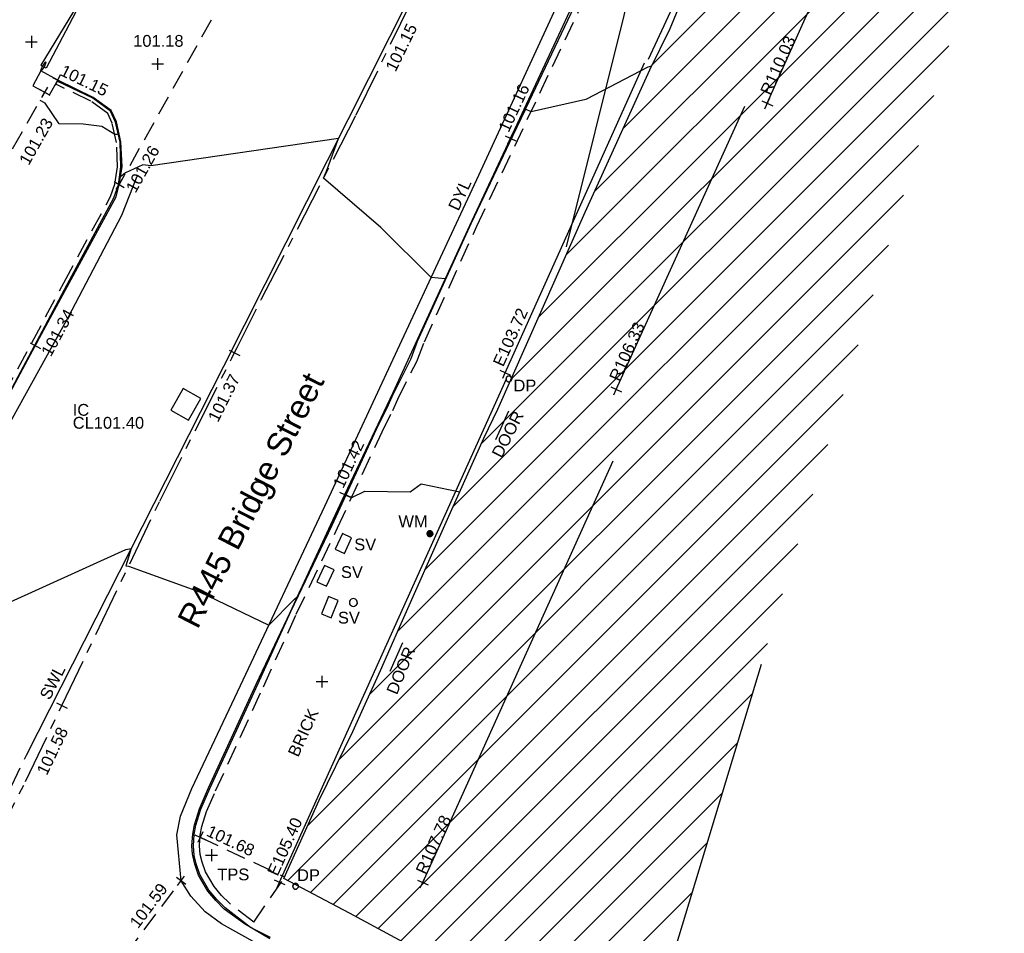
# Model space of a CAD drawing. Extents: x 635157 to 635442, y 694407 to 694910.
# Tile 30 of 104: x 635217 to 635242, y 694524 to 694547. Entities that reach past the tile are written whole.
import ezdxf

# ---------------------------------------------------------------- set-up
doc = ezdxf.new("R2010")
doc.units = 0
doc.header["$MEASUREMENT"] = 0
for name, pattern in [('BORDER', [1.75, 0.5, -0.25, 0.5, -0.25, 0, -0.25]), ('CENTER', [2, 1.25, -0.25, 0.25, -0.25]), ('DASHED', [0.75, 0.5, -0.25])]:
    doc.linetypes.add(name, pattern=pattern)
doc.layers.get('0').update_dxf_attribs({"color": 12, "linetype": 'CONTINUOUS'})
for name, color, linetype in [('BUILDING', 5, 'CONTINUOUS'), ('CHANGE_OF_SURFACE', 7, 'DASHED'), ('CHANGE_OF_SURFACE_LVL', 7, 'CONTINUOUS'), ('CONTOURS_MINOR', 132, 'CONTINUOUS'), ('DOOR', 7, 'CONTINUOUS'), ('DOOR_TXT', 7, 'CONTINUOUS'), ('DOWNPIPE', 151, 'CONTINUOUS'), ('DOWNPIPE_TXT', 151, 'CONTINUOUS'), ('EAVE', 3, 'CONTINUOUS'), ('EAVE_LVL', 3, 'CONTINUOUS'), ('FENCE', 32, 'BORDER'), ('FENCE_LVL', 32, 'CONTINUOUS'), ('FORM_LINE', 92, 'DASHED'), ('FORM_LINE_LVL', 92, 'CONTINUOUS'), ('GATE', 7, 'CONTINUOUS'), ('HATCHING', 4, 'CONTINUOUS'), ('INSPECTION_COVER', 12, 'CONTINUOUS'), ('INSPECTION_COVER_RMK', 12, 'CONTINUOUS'), ('KERB_BOTTOM', 172, 'CONTINUOUS'), ('KERB_BOTTOM_LVL', 172, 'CONTINUOUS'), ('KERB_TOP', 2, 'CONTINUOUS'), ('MARKINGS_DASHED_WHITE', 9, 'DASHED'), ('MARKINGS_DOUBLE_YELLOW', 9, 'CONTINUOUS'), ('MARKINGS_DOUBLE_YELLOW_TXT', 9, 'CONTINUOUS'), ('MARKINGS_WHITE_LINE', 9, 'CONTINUOUS'), ('MARKINGS_WHITE_LINE_TXT', 9, 'CONTINUOUS'), ('OVERHEAD_ELECTRIC', 1, 'OH_ELEC'), ('PILLAR', 12, 'CONTINUOUS'), ('RIDGE', 6, 'CONTINUOUS'), ('RIDGE_LVL', 6, 'CONTINUOUS'), ('ROAD_CROWNLINE', 212, 'CENTER'), ('ROAD_CROWNLINE_LVL', 212, 'CONTINUOUS'), ('SLUICEVALVE', 5, 'CONTINUOUS'), ('SLUICEVALVE_TXT', 5, 'CONTINUOUS'), ('SPOT_HEIGHTS', 92, 'CONTINUOUS'), ('SPOT_HEIGHTS_LVL', 92, 'CONTINUOUS'), ('TEXT', 7, 'CONTINUOUS'), ('TEXT_RMK', 7, 'CONTINUOUS'), ('TEXT_TXT', 7, 'CONTINUOUS'), ('WATER_METER', 5, 'CONTINUOUS'), ('WATER_METER_TXT', 5, 'CONTINUOUS')]:
    doc.layers.add(name, color=color, linetype=linetype)
doc.styles.add('Arial', font='arial.ttf')
doc.linetypes.add('OH_ELEC', pattern='A,4,-0.4,["OE",Arial,S=0.36,R=0,X=0,Y=-0.18],-1.2', length=5.6)

# ---------------------------------------------------------------- blocks, each defined once
blk = doc.blocks.new('GATE')
at = {"color": 0, "linetype": 'ByBlock', "flags": 128}
for points in [[(-0.475952, 0.024048), (-0.475952, 0.078156), (0.475952, -0.078156), (0.475952, -0.024048)], [(-0.475952, -0.024048), (-0.475952, -0.078156), (0.475952, 0.078156), (0.475952, 0.024048)], [(-0.450902, 0), (-0.451904, 0.007014), (-0.455912, 0.014028), (-0.460922, 0.019038), (-0.467936, 0.023046), (-0.475952, 0.024048), (-0.482966, 0.023046), (-0.48998, 0.019038), (-0.49499, 0.014028), (-0.498998, 0.007014), (-0.5, 0), (-0.498998, -0.007014), (-0.49499, -0.014028), (-0.48998, -0.019038), (-0.482966, -0.023046), (-0.475952, -0.024048), (-0.467936, -0.023046), (-0.460922, -0.019038), (-0.455912, -0.014028), (-0.451904, -0.007014)], [(-0.450902, 0), (-0.451904, -0.007014)], [(0.5, 0), (0.498998, 0.007014), (0.49499, 0.014028), (0.48998, 0.019038), (0.482966, 0.023046), (0.475952, 0.024048), (0.467936, 0.023046), (0.460922, 0.019038), (0.455912, 0.014028), (0.451904, 0.007014), (0.450902, 0), (0.451904, -0.007014), (0.455912, -0.014028), (0.460922, -0.019038), (0.467936, -0.023046), (0.475952, -0.024048), (0.482966, -0.023046), (0.48998, -0.019038), (0.49499, -0.014028), (0.498998, -0.007014)], [(0.5, 0), (0.498998, -0.007014)]]:
    blk.add_lwpolyline(points, dxfattribs=at)
blk = doc.blocks.new('MH_CIR2')
at = {"color": 0, "linetype": 'ByBlock', "flags": 128}
for points in [[(0.5, 0), (0.475, 0.154), (0.404, 0.293), (0.293, 0.404), (0.154, 0.475), (0, 0.5), (-0.154, 0.475), (-0.293, 0.404), (-0.404, 0.293), (-0.475, 0.154), (-0.5, 0), (-0.475, -0.154), (-0.404, -0.293), (-0.293, -0.404), (-0.154, -0.475), (0, -0.5), (0.154, -0.475), (0.293, -0.404), (0.404, -0.293), (0.475, -0.154)], [(-0.499, -0.033), (0.033, 0.499)], [(-0.496, 0.06), (-0.06, 0.496)], [(-0.488, -0.111), (0.111, 0.488)], [(-0.467, -0.18), (0.18, 0.467)], [(-0.467, 0.179), (-0.179, 0.467)], [(-0.438, -0.241), (0.241, 0.438)], [(-0.403, -0.296), (0.296, 0.403)], [(-0.362, -0.345), (0.345, 0.362)], [(-0.315, -0.388), (0.388, 0.315)], [(-0.263, -0.425), (0.425, 0.263)], [(-0.204, -0.456), (0.456, 0.204)], [(-0.138, -0.48), (0.48, 0.138)], [(-0.064, -0.496), (0.496, 0.064)], [(0.5, 0), (0.475, -0.154)], [(0.022, -0.5), (0.5, -0.022)], [(0.128, -0.483), (0.483, -0.128)], [(0.305, -0.396), (0.396, -0.305)]]:
    blk.add_lwpolyline(points, dxfattribs=at)
blk = doc.blocks.new('SPOT')
at = {"color": 0, "linetype": 'ByBlock', "flags": 128}
for points in [[(-0.5, 0), (0.5, 0)], [(0, 0.5), (0, -0.5)]]:
    blk.add_lwpolyline(points, dxfattribs=at)
blk = doc.blocks.new('MH_CIR1')
at = {"color": 0, "linetype": 'ByBlock', "flags": 128}
for points in [[(0.5, 0), (0.475, 0.154), (0.404, 0.293), (0.293, 0.404), (0.154, 0.475), (0, 0.5), (-0.154, 0.475), (-0.293, 0.404), (-0.404, 0.293), (-0.475, 0.154), (-0.5, 0), (-0.475, -0.154), (-0.404, -0.293), (-0.293, -0.404), (-0.154, -0.475), (0, -0.5), (0.154, -0.475), (0.293, -0.404), (0.404, -0.293), (0.475, -0.154)], [(0.49, 0), (0.466, 0.151), (0.396, 0.288), (0.288, 0.396), (0.151, 0.466), (0, 0.49), (-0.151, 0.466), (-0.288, 0.396), (-0.396, 0.288), (-0.466, 0.151), (-0.49, 0), (-0.466, -0.151), (-0.396, -0.288), (-0.288, -0.396), (-0.151, -0.466), (0, -0.49), (0.151, -0.466), (0.288, -0.396), (0.396, -0.288), (0.466, -0.151)], [(0.471, 0), (0.448, 0.145), (0.381, 0.276), (0.276, 0.381), (0.145, 0.448), (0, 0.471), (-0.145, 0.448), (-0.276, 0.381), (-0.381, 0.276), (-0.448, 0.145), (-0.471, 0), (-0.448, -0.145), (-0.381, -0.276), (-0.276, -0.381), (-0.145, -0.448), (0, -0.471), (0.145, -0.448), (0.276, -0.381), (0.381, -0.276), (0.448, -0.145)], [(0.471, 0), (0.448, -0.145)], [(0.49, 0), (0.466, -0.151)], [(0.5, 0), (0.475, -0.154)]]:
    blk.add_lwpolyline(points, dxfattribs=at)
blk = doc.blocks.new('CIRCL')
at = {"color": 0, "linetype": 'ByBlock', "flags": 128}
for points in [[(0.5, 0), (0.475, 0.154), (0.404, 0.293), (0.293, 0.404), (0.154, 0.475), (0, 0.5), (-0.154, 0.475), (-0.293, 0.404), (-0.404, 0.293), (-0.475, 0.154), (-0.5, 0), (-0.475, -0.154), (-0.404, -0.293), (-0.293, -0.404), (-0.154, -0.475), (0, -0.5), (0.154, -0.475), (0.293, -0.404), (0.404, -0.293), (0.475, -0.154)], [(0.5, 0), (0.475, -0.154)]]:
    blk.add_lwpolyline(points, dxfattribs=at)

msp = doc.modelspace()

# ---------------------------------------------------------------- hatches: boundary and pattern name
at = {"layer": 'HATCHING'}
h = msp.add_hatch(dxfattribs=at)
h.set_pattern_fill('ANSI31', color=256, scale=5)
h.paths.add_polyline_path([(635242.205, 694551.38), (635236.722, 694553.703), (635236.131, 694552.45), (635234.712, 694549.37), (635234.681, 694549.311), (635234.577, 694549.098), (635234.104, 694548.151), (635233.698, 694547.161), (635233.18, 694546.113), (635231.533, 694542.485), (635229.67, 694538.279), (635229.664, 694538.243), (635229.672, 694538.197), (635229.622, 694538.172), (635229.31, 694537.466), (635228.957, 694536.727), (635228.029, 694534.664), (635226.816, 694531.933), (635226.32, 694530.818), (635225.887, 694529.862), (635225.619, 694529.257), (635224.764, 694527.51), (635223.864, 694525.521), (635224.123, 694525.384), (635224.175, 694525.41), (635224.251, 694525.334), (635224.244, 694525.32), (635225.536, 694524.637), (635227.009, 694523.841), (635229.36, 694522.613), (635229.382, 694522.637), (635233.073, 694521.338), (635233.098, 694521.352)])
h.paths.add_polyline_path([(635214.097, 694571.448), (635196.898, 694580.434), (635180.1, 694558.213), (635195.313, 694549.51), (635196.012, 694550.666), (635203.972, 694547.093)])
h.paths.add_polyline_path([(635229.489, 694538.426), (635230.192, 694539.99), (635229.773, 694540.178), (635229.07, 694538.614)], flags=25)
h.paths.add_polyline_path([(635235.486, 694551.622), (635236.209, 694553.177), (635235.792, 694553.371), (635235.069, 694551.816)], flags=25)
h.paths.add_polyline_path([(635223.745, 694525.455), (635224.45, 694527.018), (635224.031, 694527.207), (635223.326, 694525.644)], flags=9)
h.paths.add_polyline_path([(635236.296, 694545.336), (635237.006, 694546.922), (635236.587, 694547.11), (635235.876, 694545.524)], flags=24)
h.paths.add_polyline_path([(635232.449, 694538.051), (635233.167, 694539.633), (635232.748, 694539.823), (635232.03, 694538.241)], flags=24)
h.paths.add_polyline_path([(635227.523, 694525.493), (635228.238, 694527.077), (635227.82, 694527.266), (635227.104, 694525.682)], flags=24)
h.paths.add_polyline_path([(635238.363, 694553.021), (635238.927, 694554.34), (635238.505, 694554.521), (635237.94, 694553.201)], flags=9)
h.paths.add_polyline_path([(635226.788, 694530.074), (635227.322, 694531.381), (635226.891, 694531.558), (635226.357, 694530.25)], flags=24)
h.paths.add_polyline_path([(635229.445, 694536.097), (635230.089, 694537.354), (635229.675, 694537.566), (635229.031, 694536.309)], flags=24)
h.paths.add_polyline_path([(635229.633, 694537.846), (635230.365, 694537.846), (635230.365, 694538.296), (635229.633, 694538.296)], flags=24)
h.paths.add_polyline_path([(635234.597, 694547.372), (635235.113, 694548.687), (635234.68, 694548.857), (635234.164, 694547.542)], flags=24)
h.paths.add_polyline_path([(635224.124, 694525.377), (635224.856, 694525.377), (635224.856, 694525.827), (635224.124, 694525.827)], flags=25)
h.paths.add_polyline_path([(635214.082, 694568.911), (635214.748, 694570.491), (635214.325, 694570.669), (635213.658, 694569.089)], flags=9)
h.paths.add_polyline_path([(635208.569, 694555.86), (635209.225, 694557.444), (635208.8, 694557.62), (635208.144, 694556.036)], flags=25)
h.paths.add_polyline_path([(635203.129, 694551.091), (635204.7, 694550.348), (635204.896, 694550.764), (635203.325, 694551.506)], flags=24)
h.paths.add_polyline_path([(635210.155, 694569.937), (635210.827, 694571.54), (635210.403, 694571.718), (635209.732, 694570.115)], flags=24)
h.paths.add_polyline_path([(635205.034, 694557.447), (635205.705, 694559.05), (635205.281, 694559.228), (635204.61, 694557.625)], flags=24)

# ---------------------------------------------------------------- linework, layer by layer
at = {"layer": 'BUILDING'}
for points in [[(635227.009, 694523.841, 101.611), (635225.536, 694524.637, 101.636), (635223.864, 694525.521, 101.681), (635224.764, 694527.51, 101.75), (635225.619, 694529.257, 101.694), (635225.887, 694529.862, 101.655), (635226.32, 694530.818, 101.55), (635226.816, 694531.933, 101.533), (635228.029, 694534.664, 101.544), (635228.957, 694536.727, 101.414), (635229.31, 694537.466, 101.407), (635231.533, 694542.485, 101.349), (635233.18, 694546.113, 101.253), (635233.698, 694547.161, 101.218), (635234.104, 694548.151, 101.062), (635234.577, 694549.098, 101.048), (635234.681, 694549.311, 101.081), (635234.712, 694549.37, 101.096), (635236.131, 694552.45, 101.128), (635236.722, 694553.703, 101.111), (635242.205, 694551.38, 101.226)], [(635236.015, 694530.97, 101.322), (635233.092, 694521.331, 101.367)]]:
    msp.add_polyline3d(points, dxfattribs=at)
at = {"layer": 'CHANGE_OF_SURFACE'}
for points in [[(635223.099, 694524.408, 101.634), (635222.475, 694524.887, 101.661), (635222.274, 694525.088, 101.671), (635222.086, 694525.31, 101.677), (635221.87, 694525.688, 101.68), (635221.779, 694525.935, 101.68), (635221.736, 694526.13, 101.679), (635221.716, 694526.35, 101.677), (635221.736, 694526.619, 101.677), (635221.777, 694526.841, 101.677), (635221.895, 694527.227, 101.674), (635222.122, 694527.749, 101.668), (635223.343, 694530.402, 101.62), (635224.179, 694532.25, 101.514), (635225.232, 694534.446, 101.53), (635226.362, 694536.895, 101.435), (635226.635, 694537.438, 101.364), (635226.761, 694537.724, 101.346), (635227.246, 694538.686, 101.319), (635227.44, 694539.186, 101.367), (635228.775, 694542.13, 101.34), (635231.565, 694548.014, 101.158)], [(635203.738, 694512.445, 101.705), (635204.498, 694513.927, 101.771), (635206.056, 694517.082, 101.828), (635208.302, 694521.662, 101.798), (635209.502, 694524.099, 101.762), (635211.768, 694528.499, 101.654), (635213.927, 694532.573, 101.602), (635216.031, 694536.51, 101.511), (635218.264, 694540.689, 101.411), (635219.452, 694542.884, 101.325), (635219.562, 694543.199, 101.324), (635219.625, 694543.642, 101.274), (635219.603, 694544.257, 101.259), (635219.493, 694544.75, 101.237), (635219.377, 694544.997, 101.211), (635218.951, 694545.31, 101.169), (635218.056, 694545.744, 101.168)], [(635221.732, 694526.569, 101.677), (635223.881, 694525.56, 101.682)], [(635223.099, 694524.408, 101.634), (635223.864, 694525.521, 101.681)]]:
    msp.add_polyline3d(points, dxfattribs=at)
at = {"layer": 'CONTOURS_MINOR'}
for points in [[(635233.225, 694546.204, 101.25), (635233.128, 694546.174, 101.25), (635231.55, 694545.352, 101.25), (635230.155, 694545.041, 101.25), (635230.012, 694545.107, 101.25), (635229.12, 694543.255, 101.25), (635228.606, 694542.163, 101.25), (635228.264, 694541.413, 101.25), (635227.973, 694540.788, 101.25), (635227.793, 694540.802, 101.25), (635227.615, 694540.823, 101.25), (635226.329, 694542.092, 101.25), (635224.875, 694543.353, 101.25), (635224.946, 694543.527, 101.25), (635225.252, 694544.357, 101.25), (635220.479, 694543.668, 101.25), (635220.276, 694543.692, 101.25), (635219.835, 694543.486, 101.25), (635219.703, 694543.384, 101.25), (635219.739, 694543.641, 101.25), (635219.702, 694544.27, 101.25), (635219.645, 694544.478, 101.25), (635219.61, 694544.466, 101.25), (635219.558, 694544.46, 101.25), (635219.226, 694544.666, 101.25), (635218.755, 694544.725, 101.25), (635218.143, 694544.736, 101.25), (635217.786, 694545.262, 101.25), (635217.659, 694545.331, 101.25)], [(635216.717, 694532.474, 101.5), (635219.841, 694533.892, 101.5), (635219.979, 694533.92, 101.5), (635219.838, 694533.481, 101.5), (635219.906, 694533.467, 101.5), (635221.718, 694532.813, 101.5), (635223.483, 694531.969, 101.5), (635224.13, 694532.633, 101.5), (635224.203, 694532.692, 101.5), (635224.256, 694532.794, 101.5), (635225.077, 694534.519, 101.5), (635225.181, 694534.732, 101.5), (635225.447, 694535.288, 101.5), (635225.589, 694535.22, 101.5), (635225.928, 694535.383, 101.5), (635227.081, 694535.362, 101.5), (635227.356, 694535.565, 101.5), (635228.343, 694535.363, 101.5)], [(635224.763, 694527.509, 101.75), (635224.764, 694527.511, 101.75)]]:
    msp.add_polyline3d(points, dxfattribs=at)
at = {"layer": 'DOOR'}
for points in [[(635229.582, 694537.414, 101.414), (635229.252, 694536.691, 101.423)], [(635226.882, 694531.522, 101.536), (635226.56, 694530.792, 101.533)]]:
    msp.add_polyline3d(points, dxfattribs=at)
at = {"layer": 'EAVE'}
for points in [[(635233.148, 694546.385, 107.577), (635236.604, 694553.816, 107.626)], [(635229.496, 694538.397, 103.723), (635233.043, 694546.286, 103.712)], [(635223.752, 694525.426, 105.396), (635229.531, 694538.244, 105.387)]]:
    msp.add_polyline3d(points, dxfattribs=at)
at = {"layer": 'FENCE'}
msp.add_polyline3d([(635216.957, 694544.101, 101.352), (635217.776, 694545.536, 101.233)], dxfattribs=at)
at = {"layer": 'FORM_LINE'}
for points in [[(635224.58, 694551.956, 101.078), (635219.669, 694543.189, 101.256)], [(635217.507, 694519.328, 101.64), (635219.404, 694523.01, 101.605), (635221.247, 694525.46, 101.592)]]:
    msp.add_polyline3d(points, dxfattribs=at)
at = {"layer": 'INSPECTION_COVER'}
msp.add_polyline3d([(635221.301, 694537.997, 101.401), (635220.986, 694537.44, 101.412), (635221.434, 694537.187, 101.43), (635221.749, 694537.744, 101.419)], close=True, dxfattribs=at)
at = {"layer": 'KERB_BOTTOM'}
for points in [[(635223.504, 694523.98, 101.542), (635222.859, 694524.365, 101.562), (635222.347, 694524.74, 101.58), (635222.131, 694524.956, 101.59), (635221.926, 694525.198, 101.596), (635221.693, 694525.605, 101.599), (635221.592, 694525.88, 101.599), (635221.543, 694526.1, 101.598), (635221.54, 694526.136, 101.597), (635221.521, 694526.348, 101.596), (635221.543, 694526.644, 101.596), (635221.588, 694526.887, 101.596), (635221.712, 694527.294, 101.593), (635221.945, 694527.828, 101.587), (635223.166, 694530.483, 101.539), (635224.019, 694532.294, 101.511), (635225.056, 694534.529, 101.449), (635225.419, 694535.295, 101.423), (635226.649, 694537.889, 101.333), (635228.595, 694542.149, 101.211), (635229.632, 694544.364, 101.156), (635230.865, 694546.997, 101.09), (635232.737, 694551.046, 101)], [(635203.842, 694512.394, 101.626), (635204.548, 694513.823, 101.655), (635206.166, 694517.078, 101.694), (635208.271, 694521.36, 101.688), (635208.411, 694521.644, 101.688), (635209.617, 694524.105, 101.654), (635211.843, 694528.443, 101.566), (635212.813, 694530.268, 101.526), (635213.982, 694532.468, 101.477), (635216.129, 694536.482, 101.39), (635217.535, 694539.083, 101.337), (635218.345, 694540.581, 101.307), (635219.593, 694542.877, 101.265), (635219.669, 694543.189, 101.256), (635219.747, 694543.642, 101.242), (635219.715, 694544.272, 101.239), (635219.6, 694544.786, 101.217), (635219.467, 694545.071, 101.191), (635219.009, 694545.407, 101.149), (635218.105, 694545.845, 101.148)]]:
    msp.add_polyline3d(points, dxfattribs=at)
at = {"layer": 'KERB_TOP'}
for points in [[(635223.522, 694524.012, 101.623), (635223.014, 694524.274, 101.634), (635222.371, 694524.768, 101.661), (635222.158, 694524.981, 101.671), (635221.956, 694525.219, 101.677), (635221.726, 694525.621, 101.68), (635221.627, 694525.891, 101.68), (635221.579, 694526.106, 101.679), (635221.558, 694526.348, 101.677), (635221.58, 694526.639, 101.677), (635221.624, 694526.878, 101.677), (635221.747, 694527.281, 101.674), (635221.979, 694527.813, 101.668), (635223.199, 694530.468, 101.62), (635224.036, 694532.316, 101.514), (635225.089, 694534.514, 101.53), (635226.22, 694536.963, 101.435), (635226.492, 694537.505, 101.364), (635226.619, 694537.791, 101.346), (635227.107, 694538.76, 101.319), (635227.269, 694539.201, 101.367), (635228.631, 694542.195, 101.34), (635231.423, 694548.081, 101.158)], [(635203.818, 694512.404, 101.705), (635204.578, 694513.887, 101.771), (635206.136, 694517.042, 101.828), (635208.382, 694521.622, 101.798), (635209.582, 694524.059, 101.762), (635211.847, 694528.458, 101.654), (635214.006, 694532.531, 101.602), (635216.11, 694536.468, 101.511), (635218.343, 694540.647, 101.411), (635219.534, 694542.848, 101.325), (635219.649, 694543.178, 101.324), (635219.715, 694543.637, 101.274), (635219.692, 694544.269, 101.259), (635219.578, 694544.779, 101.237), (635219.448, 694545.056, 101.211), (635218.997, 694545.387, 101.169), (635218.095, 694545.824, 101.168)]]:
    msp.add_polyline3d(points, dxfattribs=at)
at = {"layer": 'MARKINGS_DASHED_WHITE'}
msp.add_polyline3d([(635214.303, 694522.492, 101.735), (635217.311, 694528.659, 101.611)], dxfattribs=at)
at = {"layer": 'MARKINGS_DOUBLE_YELLOW'}
for points in [[(635233.722, 694515.811, 100.98), (635232.695, 694517.215, 101.069), (635231.568, 694518.494, 101.152), (635229.607, 694520.103, 101.277), (635226.974, 694521.742, 101.405), (635222.278, 694524.367, 101.575), (635221.86, 694524.666, 101.586), (635221.497, 694525.068, 101.599), (635221.247, 694525.46, 101.592), (635221.139, 694526.629, 101.596), (635221.235, 694527.108, 101.598), (635221.517, 694527.811, 101.59), (635222.762, 694530.431, 101.539), (635224.906, 694535, 101.423), (635226.928, 694539.348, 101.292), (635228.774, 694543.313, 101.179), (635231.093, 694548.348, 101.054), (635232.72, 694551.906, 101.003)], [(635204.19, 694512.304, 101.631), (635206.107, 694516.169, 101.697), (635208.092, 694520.142, 101.699), (635209.788, 694523.634, 101.664), (635211.867, 694527.698, 101.583), (635213.656, 694531.122, 101.512), (635216.188, 694535.874, 101.401), (635218.381, 694539.821, 101.328), (635219.739, 694542.412, 101.268), (635220.129, 694543.404, 101.256)]]:
    msp.add_polyline3d(points, dxfattribs=at)
at = {"layer": 'MARKINGS_WHITE_LINE'}
msp.add_polyline3d([(635217.311, 694528.659, 101.611), (635222.333, 694538.561, 101.402), (635227.614, 694549.044, 101.127), (635230.962, 694556.085, 101.036), (635234.291, 694563.154, 101.041), (635237.84, 694571.73, 101.182), (635240.999, 694579.287, 101.419), (635241.199, 694579.762, 101.439)], dxfattribs=at)
at = {"layer": 'OVERHEAD_ELECTRIC'}
msp.add_polyline3d([(635233.984, 694553.392, 107.735), (635231.051, 694541.602, 105.164)], dxfattribs=at)
at = {"layer": 'PILLAR'}
msp.add_polyline3d([(635217.679, 694546.082, 101.203), (635217.471, 694545.704, 101.233), (635217.896, 694545.47, 101.233), (635218.104, 694545.848, 101.203)], close=True, dxfattribs=at)
msp.add_point((635218.105, 694545.845, 101.148), dxfattribs=at)
at = {"layer": 'RIDGE'}
for points in [[(635236.171, 694545.257, 110.025), (635239.038, 694551.659, 110.029)], [(635232.323, 694537.972, 106.328), (635235.597, 694545.186, 106.34)], [(635227.398, 694525.414, 107.775), (635232.247, 694536.152, 107.838)]]:
    msp.add_polyline3d(points, dxfattribs=at)
at = {"layer": 'ROAD_CROWNLINE'}
msp.add_polyline3d([(635213.725, 694520.987, 101.743), (635217.286, 694527.988, 101.625), (635218.211, 694529.923, 101.581), (635220.702, 694535.13, 101.462), (635222.605, 694538.906, 101.368), (635223.296, 694540.277, 101.334), (635225.702, 694544.963, 101.206), (635227.106, 694547.835, 101.147), (635227.507, 694548.654, 101.13), (635230.605, 694555.004, 101.035), (635231.452, 694556.841, 101.03), (635233.354, 694560.963, 101.02), (635234.864, 694564.144, 101.038), (635235.603, 694565.937, 101.067), (635236.246, 694567.497, 101.092)], dxfattribs=at)
at = {"layer": 'SLUICEVALVE'}
for points in [[(635225.588, 694534.196, 101.551), (635225.355, 694534.303, 101.55), (635225.171, 694533.903, 101.556), (635225.404, 694533.796, 101.557)], [(635225.144, 694533.375, 101.544), (635224.901, 694533.491, 101.528), (635224.702, 694533.074, 101.516), (635224.945, 694532.958, 101.532)], [(635225.247, 694532.597, 101.524), (635225.001, 694532.7, 101.523), (635224.817, 694532.26, 101.508), (635225.063, 694532.157, 101.509)]]:
    msp.add_polyline3d(points, close=True, dxfattribs=at)
at = {"layer": 'SPOT_HEIGHTS'}
for p in [(635217.436, 694546.823, 101.077), (635220.649, 694546.26, 101.179)]:
    msp.add_point(p, dxfattribs=at)

# ---------------------------------------------------------------- block references
at = {"layer": 'CHANGE_OF_SURFACE_LVL', "xscale": 0.3, "yscale": 0.3, "zscale": 0.3, "rotation": 334.851959}
msp.add_blockref('SPOT', (635221.732, 694526.569, 101.677), dxfattribs=at)
at = {"layer": 'DOWNPIPE', "xscale": 0.15, "yscale": 0.15, "zscale": 0.15}
for p in [(635229.59, 694538.238, 101.413), (635224.161, 694525.32, 101.669)]:
    msp.add_blockref('MH_CIR1', p, dxfattribs=at)
at = {"layer": 'EAVE_LVL', "xscale": 0.3, "yscale": 0.3, "zscale": 0.3}
for p, rotation in [((635229.496, 694538.397, 103.723), 65.79068), ((635223.752, 694525.426, 105.396), 65.73175)]:
    msp.add_blockref('SPOT', p, dxfattribs=dict(at, rotation=rotation))
at = {"layer": 'FENCE_LVL', "xscale": 0.3, "yscale": 0.3, "zscale": 0.3, "rotation": 60.29392999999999}
msp.add_blockref('SPOT', (635217.776, 694545.536, 101.233), dxfattribs=at)
at = {"layer": 'FORM_LINE_LVL', "xscale": 0.3, "yscale": 0.3, "zscale": 0.3}
for p, rotation in [((635219.669, 694543.189, 101.256), 60.743813), ((635221.247, 694525.46, 101.592), 53.04787100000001)]:
    msp.add_blockref('SPOT', p, dxfattribs=dict(at, rotation=rotation))
at = {"layer": 'GATE', "xscale": 5.288067, "rotation": 240.485869}
msp.add_blockref('GATE', (635218.981, 694548.383, 101.107), dxfattribs=at)
at = {"layer": 'KERB_BOTTOM_LVL'}
for p, xscale, yscale, zscale, rotation in [((635218.105, 694545.845, 101.148), 0.3, 0.3, 0.3, 334.1492), ((635229.632, 694544.364, 101.156), 0.3000000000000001, 0.3000000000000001, 0.3000000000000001, 64.909393), ((635217.535, 694539.083, 101.337), 0.3, 0.3, 0.3, 61.60347400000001), ((635225.419, 694535.295, 101.423), 0.3, 0.3, 0.3, 64.634033)]:
    msp.add_blockref('SPOT', p, dxfattribs=dict(at, xscale=xscale, yscale=yscale, zscale=zscale, rotation=rotation))
at = {"layer": 'RIDGE_LVL', "xscale": 0.3, "yscale": 0.3, "zscale": 0.3}
for p, rotation in [((635236.171, 694545.257, 110.025), 65.875793), ((635232.323, 694537.972, 106.328), 65.58956100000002), ((635227.398, 694525.414, 107.775), 65.697311)]:
    msp.add_blockref('SPOT', p, dxfattribs=dict(at, rotation=rotation))
at = {"layer": 'ROAD_CROWNLINE_LVL', "xscale": 0.3, "yscale": 0.3, "zscale": 0.3}
for p, rotation in [((635222.605, 694538.906, 101.368), 63.252678), ((635218.211, 694529.923, 101.581), 64.438332)]:
    msp.add_blockref('SPOT', p, dxfattribs=dict(at, rotation=rotation))
at = {"layer": 'SLUICEVALVE', "xscale": 0.2, "yscale": 0.2, "zscale": 0.2}
msp.add_blockref('CIRCL', (635225.631, 694532.546, 101.52), dxfattribs=at)
at = {"layer": 'SPOT_HEIGHTS_LVL', "xscale": 0.3, "yscale": 0.3, "zscale": 0.3}
for p in [(635217.436, 694546.823, 101.077), (635220.649, 694546.26, 101.179)]:
    msp.add_blockref('SPOT', p, dxfattribs=at)
at = {"layer": 'TEXT', "xscale": 0.3, "yscale": 0.3, "zscale": 0.3}
for p in [(635224.833, 694530.53, 101.612), (635222.02, 694526.111, 101.679)]:
    msp.add_blockref('SPOT', p, dxfattribs=at)
at = {"layer": 'WATER_METER', "xscale": 0.15, "yscale": 0.15, "zscale": 0.15}
msp.add_blockref('MH_CIR2', (635227.58, 694534.299, 101.545), dxfattribs=at)

# ---------------------------------------------------------------- texts
at = {"layer": 'CHANGE_OF_SURFACE_LVL', "style": 'Arial'}
msp.add_text('101.68', height=0.3, rotation=334.852, dxfattribs=at).set_placement((635221.865, 694526.617))
at = {"layer": 'DOOR_TXT', "style": 'Arial'}
for rotation, p in [(62.8533, (635229.407, 694536.203)), (67.7824, (635226.741, 694530.177))]:
    msp.add_text('DOOR', height=0.3, rotation=rotation, dxfattribs=at).set_placement(p)
at = {"layer": 'DOWNPIPE_TXT', "style": 'Arial'}
for p in [(635229.708, 694537.921), (635224.199, 694525.452)]:
    msp.add_text('DP', height=0.3, dxfattribs=at).set_placement(p)
at = {"layer": 'EAVE_LVL', "style": 'Arial'}
for s, rotation, p in [('E103.72', 65.7907, (635229.446, 694538.529)), ('E105.40', 65.7318, (635223.702, 694525.558))]:
    msp.add_text(s, height=0.3, rotation=rotation, dxfattribs=at).set_placement(p)
at = {"layer": 'FENCE_LVL', "style": 'Arial'}
msp.add_text('101.23', height=0.3, rotation=60.2939, dxfattribs=at).set_placement((635217.366, 694543.657))
at = {"layer": 'FORM_LINE_LVL', "style": 'Arial'}
for s, rotation, p in [('101.26', 60.7438, (635220.085, 694542.952)), ('101.59', 53.0479, (635220.152, 694524.226))]:
    msp.add_text(s, height=0.3, rotation=rotation, dxfattribs=at).set_placement(p)
at = {"layer": 'INSPECTION_COVER_RMK', "style": 'Arial'}
for s, p in [('IC', (635218.488, 694537.301)), ('CL101.40', (635218.488, 694536.971))]:
    msp.add_text(s, height=0.3, dxfattribs=at).set_placement(p)
at = {"layer": 'KERB_BOTTOM_LVL', "style": 'Arial'}
for s, rotation, p in [('101.15', 334.1492, (635218.14, 694545.983)), ('101.16', 64.9094, (635229.584, 694544.496)), ('101.34', 61.6035, (635217.93, 694538.783)), ('101.42', 64.634, (635225.371, 694535.428))]:
    msp.add_text(s, height=0.3, rotation=rotation, dxfattribs=at).set_placement(p)
at = {"layer": 'MARKINGS_DOUBLE_YELLOW_TXT', "style": 'Arial'}
msp.add_text('DYL', height=0.3, rotation=65.2703, dxfattribs=at).set_placement((635228.307, 694542.497))
at = {"layer": 'MARKINGS_WHITE_LINE_TXT', "style": 'Arial'}
msp.add_text('SWL', height=0.3, rotation=63.1072, dxfattribs=at).set_placement((635217.9, 694530.042))
at = {"layer": 'RIDGE_LVL', "style": 'Arial'}
for s, rotation, p in [('R110.03', 65.8758, (635236.253, 694545.44)), ('R106.33', 65.5896, (635232.406, 694538.154)), ('R107.78', 65.6973, (635227.48, 694525.596))]:
    msp.add_text(s, height=0.3, rotation=rotation, dxfattribs=at).set_placement(p)
at = {"layer": 'ROAD_CROWNLINE_LVL', "style": 'Arial'}
for s, rotation, p in [('101.15', 63.9401, (635226.706, 694546.038)), ('101.37', 63.2527, (635222.183, 694537.114)), ('101.58', 64.4383, (635217.827, 694528.123))]:
    msp.add_text(s, height=0.3, rotation=rotation, dxfattribs=at).set_placement(p)
at = {"layer": 'SLUICEVALVE_TXT', "style": 'Arial'}
for p in [(635225.655, 694533.873), (635225.316, 694533.17), (635225.24, 694532.009)]:
    msp.add_text('SV', height=0.3, dxfattribs=at).set_placement(p)
at = {"layer": 'SPOT_HEIGHTS_LVL', "style": 'Arial'}
msp.add_text('101.18', height=0.3, dxfattribs=at).set_placement((635220.027, 694546.697))
at = {"layer": 'TEXT_RMK', "style": 'Arial'}
msp.add_text('R445 Bridge Street', height=0.6, rotation=62.9278, dxfattribs=at).set_placement((635221.665, 694531.84))
at = {"layer": 'TEXT_TXT', "style": 'Arial'}
msp.add_text('BRICK', height=0.3, rotation=65.5214, dxfattribs=at).set_placement((635224.226, 694528.588))
msp.add_text('TPS', height=0.3, dxfattribs=at).set_placement((635222.168, 694525.471))
at = {"layer": 'WATER_METER_TXT', "style": 'Arial'}
msp.add_text('WM', height=0.3, dxfattribs=at).set_placement((635226.779, 694534.461))

doc.saveas('drawing.dxf')
